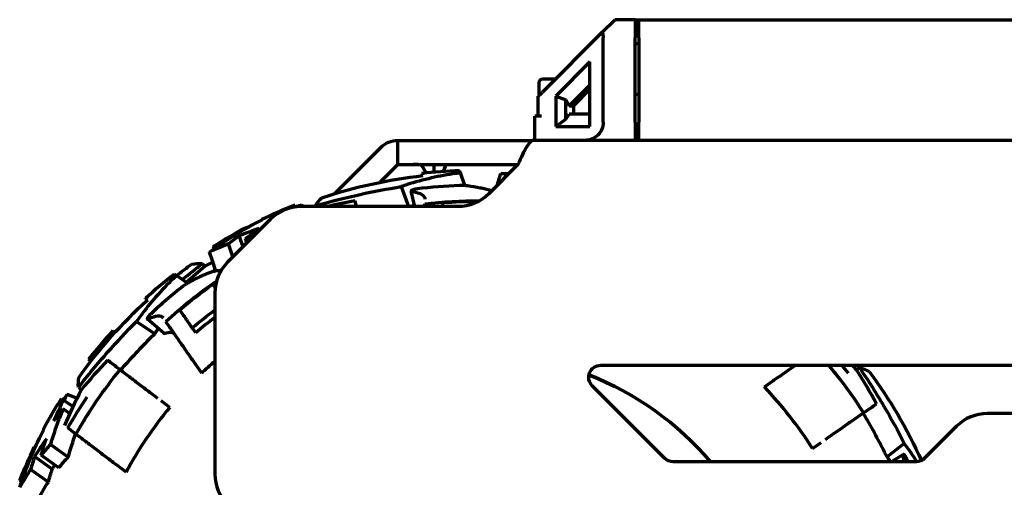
# Model space of a CAD drawing. Header units: millimetres. Extents: x 0 to 1189, y 0 to 841.
# Tile 20 of 56: x 537 to 619, y 319 to 358. Entities that reach past the tile are written whole.
import ezdxf

# ---------------------------------------------------------------- set-up
doc = ezdxf.new("R2010")
doc.units = ezdxf.units.MM
doc.header["$LTSCALE"] = 0.75
doc.layers.add('FD_Dimensions', color=7, linetype='Continuous', lineweight=35)
doc.layers.add('Visible', color=7, linetype='Continuous', lineweight=70)
doc.styles.get("Standard").update_dxf_attribs({"font": 'arial.ttf'})
doc.dimstyles.new('Dim-ISO-25', dxfattribs={"dimtxt": 3.5, "dimasz": 3.5, "dimexe": 2.1, "dimexo": 2.1, "dimgap": 1.4, "dimtad": 1, "dimzin": 12, "dimdsep": 46, "dimtxsty": 'Standard', "dimcen": 0, "dimazin": 3, "dimtp": 0.1, "dimtm": 0.1, "dimtfac": 0.714286, "dimtmove": 0, "dimatfit": 3, "dimfxl": 1, "dimtzin": 12, "dimarcsym": 0})

# ---------------------------------------------------------------- blocks, each defined once
blk = doc.blocks.new('*D31')
at = {"layer": 'Defpoints', "color": 0, "transparency": 16777216}
for p in [(586.804795, 358.159183), (807.04622, 358.159183), (572.723978, 264.278999)]:
    blk.add_point(p, dxfattribs=at)
at = {"layer": 'FD_Dimensions', "color": 0, "lineweight": -2, "transparency": 16777216}
for p, q in [((588.904795, 358.159183), (809.14622, 358.159183)), ((807.04622, 267.778999), (807.04622, 354.659183)), ((574.823978, 264.278999), (809.14622, 264.278999))]:
    blk.add_line(p, q, dxfattribs=at)
at = {"layer": 'FD_Dimensions', "color": 0, "transparency": 16777216}
for points in [[(806.462887, 354.659183), (807.629554, 354.659183), (807.04622, 358.159183)], [(806.462887, 267.778999), (807.629554, 267.778999), (807.04622, 264.278999)]]:
    blk.add_solid(points, dxfattribs=at)
at = {"layer": 'FD_Dimensions', "color": 0, "transparency": 16777216, "insert": (803.858021, 311.219091), "char_height": 3.5, "attachment_point": 5, "rotation": 90}
blk.add_mtext('93.88', dxfattribs=at)

msp = doc.modelspace()

# ---------------------------------------------------------------- linework, layer by layer
at = {"layer": 'Visible', "extrusion": (0, 1, 0)}
for p, q in [((585.771, 357.125), (586.805, 358.159)), ((588.505, 358.159), (586.805, 358.159)), ((588.505, 358.159), (588.805, 358.159)), ((588.505, 358.159), (588.505, 356.659)), ((588.805, 356.659), (588.805, 358.159)), ((588.805, 358.159), (732.805, 358.159)), ((585.771, 357.125), (580.797, 352.152)), ((588.805, 357.547), (588.505, 357.547)), ((585.845, 349.659), (585.845, 356.659)), ((588.505, 349.659), (588.505, 356.659)), ((588.805, 356.659), (588.805, 349.659)), ((588.805, 356.159), (588.505, 356.159)), ((584.742, 354.675), (581.901, 351.834)), ((584.742, 349.319), (584.742, 354.675)), ((580.835, 353.259), (581.905, 353.259)), ((580.535, 351.889), (580.535, 352.959)), ((580.717, 352.071), (580.797, 352.152)), ((583.032, 351.034), (584.742, 352.744)), ((584.742, 352.39), (583.385, 351.034)), ((580.461, 351.816), (580.717, 352.071)), ((580.461, 350.159), (580.461, 351.816)), ((581.901, 351.834), (582.749, 351.524)), ((581.901, 351.834), (581.901, 349.319)), ((582.749, 351.524), (583.032, 351.034)), ((582.749, 349.919), (582.749, 351.524)), ((588.805, 351.959), (588.505, 351.959)), ((583.032, 351.034), (583.385, 351.034)), ((583.385, 351.034), (583.385, 350.319)), ((580.165, 348.159), (580.165, 350.159)), ((580.717, 350.159), (580.165, 350.159)), ((581.901, 349.319), (582.749, 349.919)), ((582.749, 349.919), (583.032, 350.319)), ((584.742, 350.319), (583.032, 350.319)), ((581.901, 349.319), (584.742, 349.319)), ((588.505, 349.659), (588.505, 348.159)), ((588.805, 348.159), (588.805, 349.659)), ((568.805, 348.159), (579.971, 348.159)), ((568.805, 346.159), (568.805, 348.159)), ((741.639, 348.159), (579.971, 348.159)), ((563.547, 343.734), (567.384, 347.57)), ((568.798, 346.156), (567.325, 344.684)), ((568.805, 346.159), (578.771, 346.159)), ((571.805, 345.547), (571.805, 346.159)), ((578.767, 346.149), (576.344, 343.726)), ((574.371, 344.409), (573.993, 345.456)), ((577.124, 344.683), (577.354, 345.425)), ((569.087, 344.324), (569.682, 342.672)), ((577.045, 344.428), (577.124, 344.683)), ((570.228, 342.672), (569.922, 343.962)), ((560.283, 342.827), (560.345, 342.645)), ((573.798, 342.672), (560.781, 342.672)), ((560.946, 342.672), (560.848, 342.811)), ((561.954, 342.731), (561.975, 342.672)), ((558.235, 341.617), (554.682, 338.064)), ((557.538, 341.581), (557.527, 341.615)), ((556.09, 340.882), (556.11, 340.853)), ((555.956, 339.338), (555.65, 340.237)), ((556.278, 339.66), (556.157, 340.014)), ((553.601, 339.207), (553.489, 339.365)), ((555.12, 338.503), (554.756, 339.573)), ((553.421, 338.163), (553.17, 338.899)), ((552.584, 337.957), (552.758, 337.702)), ((553.707, 337.324), (553.421, 338.163)), ((551.354, 336.323), (550.433, 336.949)), ((553.627, 335.518), (553.627, 320.501)), ((547.129, 333.149), (548.628, 332.13)), ((549.385, 332.172), (548.017, 333.347)), ((552.526, 328.865), (552.008, 329.609)), ((585.641, 329.518), (635.813, 329.518)), ((607.114, 329.32), (606.87, 329.131)), ((542.295, 327.668), (542.55, 327.494)), ((590.934, 321.811), (584.934, 327.811)), ((599.222, 327.726), (599.966, 328.244)), ((542.089, 326.831), (541.353, 327.082)), ((542.179, 326.801), (542.089, 326.831)), ((540.887, 326.763), (541.067, 326.636)), ((541.834, 326.095), (541.067, 326.636)), ((549.876, 326.026), (549.162, 326.568)), ((541.568, 325.519), (541.033, 325.896)), ((639.744, 325.518), (617.718, 325.518)), ((615.173, 324.464), (612.52, 321.811)), ((539.399, 324.142), (539.37, 324.162)), ((542.087, 323.813), (541.418, 324.32)), ((542.087, 323.813), (542.089, 323.811)), ((541.454, 321.912), (539.979, 322.952)), ((603.21, 322.618), (603.946, 323.129)), ((610.833, 323.029), (609.401, 321.918)), ((538.637, 322.725), (538.671, 322.714)), ((540.125, 320.912), (538.661, 321.944)), ((540.676, 321.023), (539.202, 322.062)), ((609.754, 321.518), (610.747, 322.123)), ((546.25, 320.655), (545.528, 321.203)), ((611.813, 321.518), (591.641, 321.518)), ((539.803, 319.841), (538.327, 320.882)), ((537.608, 319.906), (537.425, 319.969))]:
    msp.add_line(p, q, dxfattribs=at)
at = {"layer": 'Visible', "extrusion": (1e-16, 0, -1)}
for centre, radius, start, end in [((-580.835, 352.959), 0.3, 0, 90), ((-568.805, 346.149), 2.01, 45, 90), ((-575.305, 304.947), 40.75, 83.6634, 88.04544), ((-575.305, 304.947), 40.53, 71.59586, 83.73799), ((-573.798, 346.272), 3.6, 225, 270), ((-575.305, 304.947), 40.75, 64.13414, 68.36886), ((-575.305, 304.947), 38.198, 83.59283, 90.41408), ((-575.305, 304.947), 38.155, 85.85129, 90.29961), ((-575.305, 304.947), 40.75, 57.63114, 61.86586), ((-575.305, 304.947), 40.53, 52.14573, 54.40414), ((-575.305, 304.947), 40.75, 47.6634, 52.04544), ((-575.305, 304.947), 39, 55.99085, 56.32489), ((-575.305, 304.947), 38.198, 47.59283, 55.66633), ((-575.305, 304.947), 38.155, 49.8513, 55.07116), ((-575.305, 304.947), 40.53, 35.59586, 47.73799), ((-575.305, 304.947), 36.332, 49.58302, 53.36974), ((-575.305, 304.947), 40.75, 37.95456, 42.3366), ((-575.305, 304.947), 33.029, 46.39645, 48.98041), ((-585.641, 328.518), 1, 315, 90), ((-575.305, 304.947), 38.198, 139.96477, 147.32173), ((-575.305, 304.947), 39.034, 140.98822, 142.23651), ((-575.305, 304.947), 38.198, 29.59283, 39.32173), ((-575.305, 304.947), 25.55, 111.48409, 139.56549), ((-575.305, 304.947), 40.53, 143.59586, 155.71253), ((-575.305, 304.947), 39.034, 29.75632, 34.23651), ((-575.305, 304.947), 40.75, 28.13414, 32.36886), ((-575.305, 304.947), 40.75, 21.63114, 25.86586), ((-591.641, 322.518), 1, 270, 315), ((-611.813, 322.518), 1, 225, 270), ((-575.305, 304.947), 40.75, 155.6634, 155.66987)]:
    msp.add_arc(centre, radius, start, end, dxfattribs=at)
at = {"layer": 'Visible'}
for centre, radius, start, end in [((568.805, 346.149), 0.01, 90, 135), ((575.305, 304.947), 39.494, 92.00212, 97.14119), ((560.781, 339.072), 3.6, 90, 135), ((557.227, 335.518), 3.6, 135, 180), ((575.305, 304.947), 39.034, 123.66184, 124.15522), ((575.305, 304.947), 39.494, 128.00212, 133.14119), ((575.305, 304.947), 35.842, 127.21561, 130.49387), ((575.305, 304.947), 38.201, 37.82775, 40.03091), ((575.305, 304.947), 25.55, 40.43451, 68.51591), ((575.305, 304.947), 33.029, 32.34323, 43.60355), ((575.305, 304.947), 38.201, 145.82775, 150.40648), ((575.305, 304.947), 33.029, 140.34323, 151.60355), ((617.718, 321.918), 3.6, 90, 135), ((575.305, 304.947), 39.494, 24.80852, 25.14119), ((557.227, 320.501), 3.6, 180, 225)]:
    msp.add_arc(centre, radius, start, end, dxfattribs=at)
at = {"layer": 'Visible', "extrusion": (1e-16, 0, -1)}
for centre, major_axis, ratio, start_param, end_param in [((584.345, 356.659), (-1.061, 1.061), 1, 2.040417, 2.356194), ((584.345, 349.659), (-1.061, 1.061), 1, 2.356194, 3.926991), ((582.284, 291.167), (-18.997, 52.716), 0.196114, -0.150213, -0.08149), ((578.415, 299.178), (-15.216, 44.652), 0.707106, -0.239, -0.197244), ((578.796, 305.285), (-25.129, 33.13), 0.922984, -0.082163, -0.028667), ((582.351, 291.201), (-31.482, 46.354), 0.196114, 0.08149, 0.150213), ((564.355, 294.051), (44.265, 34.357), 0.196114, -0.150213, -0.08149), ((589.051, 297.901), (-46.354, 31.482), 0.196114, -0.150213, -0.08149), ((578.311, 297.348), (-38.407, 27.074), 0.707106, 0.018211, 0.055859), ((581.212, 302.108), (-38.556, 27.181), 0.707106, -0.239, -0.197244), ((578.643, 292.935), (-38.621, 27.225), 0.579244, 0.039542, 0.082552), ((580.185, 301.01), (-36.981, 26.071), 0.707104, -0.248764, -0.214701)]:
    msp.add_ellipse(centre, major_axis=major_axis, ratio=ratio, start_param=start_param, end_param=end_param, dxfattribs=at)
at = {"layer": 'Visible'}
for centre, major_axis, ratio, start_param, end_param in [((574.526, 299.732), (-10.476, 44.254), 0.768445, -0.330094, -0.300629), ((572.98, 302.321), (-12.032, 39.803), 0.922984, -0.115233, -0.054686), ((576.969, 298.815), (-15.186, 44.566), 0.707105, 0.206289, 0.238955), ((570.917, 293.217), (-15.837, 46.47), 0.579244, -0.062308, -0.039581), ((577.74, 300.27), (-34.487, 29.645), 0.768445, -0.330094, -0.300629), ((574.967, 301.456), (-33.13, 25.129), 0.922984, -0.115233, -0.028667), ((572.089, 306.347), (34.137, 23.743), 0.922984, -0.115233, -0.028667), ((581.482, 302.117), (-38.727, 27.302), 0.707105, 0.097082, 0.153494), ((578.649, 292.878), (-40.127, 28.286), 0.579244, -0.080976, -0.039581), ((580.256, 300.964), (-38.482, 27.129), 0.707105, 0.206289, 0.238955)]:
    msp.add_ellipse(centre, major_axis=major_axis, ratio=ratio, start_param=start_param, end_param=end_param, dxfattribs=at)
for points in [[(579.971, 348.159), (579.864, 348.159), (579.715, 347.941), (579.532, 347.672)], [(579.532, 347.672), (579.277, 347.296), (579.022, 346.725), (578.767, 346.149)], [(573.915, 345.673), (573.915, 345.673), (573.94, 345.603), (573.993, 345.456)], [(570.884, 345.235), (570.832, 345.379), (570.807, 345.448), (570.807, 345.448)], [(577.354, 345.425), (577.581, 345.425), (577.808, 345.422), (578.036, 345.418)], [(577.931, 345.312), (577.741, 345.353), (577.548, 345.391), (577.354, 345.425)], [(560.848, 342.811), (560.683, 342.757), (560.519, 342.702), (560.355, 342.646)], [(560.582, 342.666), (560.669, 342.715), (560.758, 342.763), (560.848, 342.811)], [(565.393, 342.67), (565.342, 342.836), (565.295, 342.993), (565.251, 343.137)], [(571.037, 342.671), (571.039, 342.757), (571.041, 342.836), (571.042, 342.907)], [(572.538, 342.672), (572.54, 342.794), (572.542, 342.905), (572.544, 343.002)], [(557.306, 340.856), (556.749, 340.671), (556.196, 340.465), (555.65, 340.237)], [(556.83, 341.207), (556.588, 341.091), (556.348, 340.974), (556.11, 340.853)], [(554.756, 339.573), (554.235, 339.383), (553.703, 339.157), (553.17, 338.899)], [(550.92, 336.618), (551.475, 337.083), (552.031, 337.529), (552.584, 337.957)], [(552.801, 337.736), (553.015, 337.85), (553.232, 337.962), (553.452, 338.072)], [(550.242, 337.079), (550.242, 337.079), (550.304, 337.036), (550.433, 336.949)], [(554.128, 337.359), (554.131, 337.36), (554.134, 337.361), (554.136, 337.363)], [(553.459, 336.229), (553.516, 336.147), (553.581, 336.053), (553.653, 335.95)], [(548.048, 334.942), (547.921, 335.028), (547.86, 335.07), (547.86, 335.07)], [(545.182, 332.392), (545.182, 332.392), (545.224, 332.331), (545.31, 332.204)], [(543.303, 329.819), (543.216, 329.948), (543.173, 330.01), (543.173, 330.01)], [(545.755, 329.152), (545.366, 329.447), (545.016, 329.713), (544.724, 329.934)], [(606.84, 329.177), (606.73, 329.291), (606.618, 329.404), (606.505, 329.518)], [(541.353, 327.082), (541.25, 326.939), (541.147, 326.796), (541.046, 326.651)], [(541.126, 326.595), (541.198, 326.757), (541.274, 326.92), (541.353, 327.082)], [(542.516, 327.451), (542.024, 326.522), (541.561, 325.543), (541.142, 324.529)], [(607.457, 325.571), (607.858, 325.85), (608.218, 326.101), (608.519, 326.31)], [(541.454, 321.912), (541.635, 322.566), (541.841, 323.206), (542.068, 323.827)], [(539.637, 323.419), (539.295, 322.942), (538.969, 322.45), (538.661, 321.944)], [(539.045, 323.422), (538.917, 323.187), (538.793, 322.951), (538.671, 322.714)], [(610.732, 322.002), (610.76, 321.823), (610.773, 321.661), (610.771, 321.518)], [(540.125, 320.912), (540.196, 321.029), (540.267, 321.145), (540.34, 321.26)], [(612.347, 321.673), (612.405, 321.718), (612.434, 321.74), (612.434, 321.74)], [(538.327, 320.882), (538.018, 320.422), (537.72, 319.926), (537.441, 319.404)], [(539.122, 318.722), (539.339, 319.112), (539.567, 319.487), (539.803, 319.841)]]:
    msp.add_open_spline(points, degree=3, dxfattribs=at)
for points, knots in [([(570.939, 345.85), (570.793, 346.153), (570.533, 346.157), (570.247, 346.159), (570.19, 346.159), (570.131, 346.159), (570.073, 346.159)], [0, 0, 0, 0, 0.871626, 0.871626, 0.871626, 1.047198, 1.047198, 1.047198, 1.047198]), ([(571.145, 345.488), (571.103, 345.549), (571.064, 345.612), (571.028, 345.676), (570.995, 345.736), (570.965, 345.795), (570.939, 345.85)], [-0.3266396, -0.3266396, -0.3266396, -0.3266396, -0.1580339, -0.1580339, -0.1580339, 0, 0, 0, 0]), ([(572.805, 346.159), (572.805, 346.159), (572.708, 345.888), (572.54, 345.604), (572.54, 345.604), (572.54, 345.603), (572.54, 345.603)], [-2.6179939, -2.6179939, -2.6179939, -2.6179939, -1.8730326, -1.8730326, -1.8730326, -1.8726549, -1.8726549, -1.8726549, -1.8726549]), ([(573.993, 345.456), (573.871, 345.441), (573.748, 345.426), (572.265, 345.226), (570.907, 344.919), (569.421, 344.439), (569.254, 344.382), (569.087, 344.324)], [-6.7908419, -6.7908419, -6.7908419, -6.7908419, -6.742069, -6.742069, -6.2007054, -6.2007054, -6.1314654, -6.1314654, -6.1314654, -6.1314654]), ([(561.954, 342.731), (563.15, 343.081), (564.394, 343.399), (566.797, 343.927), (567.938, 344.142), (569.087, 344.324)], [11.0190937, 11.0190937, 11.0190937, 11.0190937, 11.4175674, 11.4175674, 11.7676704, 11.7676704, 11.7676704, 11.7676704]), ([(570.395, 344.135), (570.36, 344.13), (570.325, 344.125), (570.244, 344.111), (570.201, 344.102), (570.105, 344.078), (570.056, 344.062), (569.983, 344.031), (569.956, 344.016), (569.923, 343.985), (569.918, 343.97), (569.932, 343.942), (569.953, 343.93), (570, 343.917), (570.015, 343.913), (570.032, 343.911)], [0.0011854, 0.0011854, 0.0011854, 0.0011854, 0.0118921, 0.0118921, 0.0261366, 0.0261366, 0.045713, 0.045713, 0.0638758, 0.0638758, 0.0833592, 0.0833592, 0.1044028, 0.1044028, 0.1129139, 0.1129139, 0.1129139, 0.1129139]), ([(574.59, 344.385), (574.545, 344.392), (574.497, 344.398), (574.355, 344.412), (574.256, 344.417), (574.093, 344.42), (574.032, 344.42), (573.97, 344.418), (573.955, 344.418), (573.94, 344.418), (573.925, 344.417)], [0.57737749, 0.57737749, 0.57737749, 0.57737749, 0.59475126, 0.59475126, 0.62625191, 0.62625191, 0.6448508, 0.6448508, 0.6448508, 0.64934479, 0.64934479, 0.64934479, 0.64934479]), ([(576.574, 343.956), (576.337, 344.044), (576.06, 344.121), (575.713, 344.192), (575.676, 344.199), (575.639, 344.206)], [2.679968, 2.679968, 2.679968, 2.679968, 2.8021395, 2.8021395, 2.8164491, 2.8164491, 2.8164491, 2.8164491]), ([(570.032, 343.911), (570.36, 343.858), (570.617, 343.775), (570.965, 343.561), (571.053, 343.431), (571.05, 343.282)], [-0.3219243, -0.3219243, -0.3219243, -0.3219243, -0.1609373, -0.1609373, 0, 0, 0, 0]), ([(570.201, 342.785), (570.091, 342.75), (569.981, 342.714), (569.867, 342.675), (569.862, 342.674), (569.857, 342.672)], [17.2760773, 17.2760773, 17.2760773, 17.2760773, 17.32127312, 17.32127312, 17.32330845, 17.32330845, 17.32330845, 17.32330845]), ([(553.17, 338.899), (553.74, 339.312), (554.323, 339.709), (555.773, 340.627), (556.652, 341.126), (557.538, 341.581)], [17.408031, 17.408031, 17.408031, 17.408031, 17.632683, 17.632683, 17.9554931, 17.9554931, 17.9554931, 17.9554931]), ([(550.433, 336.949), (550.343, 336.865), (550.253, 336.78), (549.17, 335.746), (548.252, 334.7), (547.333, 333.438), (547.23, 333.294), (547.129, 333.149)], [-6.7908419, -6.7908419, -6.7908419, -6.7908419, -6.742069, -6.742069, -6.2007054, -6.2007054, -6.1314654, -6.1314654, -6.1314654, -6.1314654]), ([(554.134, 337.36), (554.038, 337.364), (553.932, 337.358), (553.479, 337.295), (553.066, 337.163), (552.568, 336.936), (552.533, 336.92), (552.499, 336.904)], [2.5382279, 2.5382279, 2.5382279, 2.5382279, 2.6057136, 2.6057136, 2.8021395, 2.8021395, 2.8164491, 2.8164491, 2.8164491, 2.8164491]), ([(551.546, 336.433), (551.505, 336.412), (551.463, 336.388), (551.34, 336.316), (551.257, 336.263), (551.123, 336.169), (551.073, 336.133), (551.024, 336.095), (551.012, 336.086), (551, 336.077), (550.989, 336.068)], [0.57737749, 0.57737749, 0.57737749, 0.57737749, 0.59475126, 0.59475126, 0.62625191, 0.62625191, 0.6448508, 0.6448508, 0.6448508, 0.64934479, 0.64934479, 0.64934479, 0.64934479]), ([(548.299, 333.765), (548.273, 333.74), (548.247, 333.716), (548.191, 333.657), (548.161, 333.624), (548.098, 333.548), (548.068, 333.507), (548.026, 333.438), (548.014, 333.41), (548.005, 333.366), (548.009, 333.351), (548.037, 333.336), (548.061, 333.339), (548.107, 333.356), (548.122, 333.362), (548.137, 333.37)], [0.0011854, 0.0011854, 0.0011854, 0.0011854, 0.0118921, 0.0118921, 0.0261366, 0.0261366, 0.045713, 0.045713, 0.0638758, 0.0638758, 0.0833592, 0.0833592, 0.1044028, 0.1044028, 0.1129139, 0.1129139, 0.1129139, 0.1129139]), ([(548.137, 333.37), (548.433, 333.52), (548.69, 333.605), (549.097, 333.636), (549.245, 333.582), (549.33, 333.46)], [-0.3219243, -0.3219243, -0.3219243, -0.3219243, -0.1609373, -0.1609373, 0, 0, 0, 0]), ([(552.03, 332.204), (551.857, 332.453), (551.696, 332.685), (551.371, 333.152), (551.188, 333.415), (550.904, 333.824), (550.794, 333.982), (550.703, 334.112)], [-0.6503544, -0.6503544, -0.6503544, -0.6503544, -0.5458766, -0.5458766, -0.409261, -0.409261, -0.2999653, -0.2999653, -0.2999653, -0.2999653]), ([(542.295, 327.668), (543.057, 328.653), (543.876, 329.643), (545.51, 331.482), (546.307, 332.327), (547.129, 333.149)], [11.0190937, 11.0190937, 11.0190937, 11.0190937, 11.4175674, 11.4175674, 11.7676704, 11.7676704, 11.7676704, 11.7676704]), ([(548.935, 332.559), (548.867, 332.465), (548.799, 332.372), (548.697, 332.229), (548.663, 332.179), (548.628, 332.13)], [17.2760773, 17.2760773, 17.2760773, 17.2760773, 17.32127312, 17.32127312, 17.3447499, 17.3447499, 17.3447499, 17.3447499]), ([(551.784, 329.931), (551.547, 330.272), (551.298, 330.629), (550.828, 331.306), (550.607, 331.624), (550.237, 332.156), (550.053, 332.419), (549.757, 332.845), (549.639, 333.016), (549.544, 333.151)], [-0.8176817, -0.8176817, -0.8176817, -0.8176817, -0.683213, -0.683213, -0.5456153, -0.5456153, -0.4089137, -0.4089137, -0.2898807, -0.2898807, -0.2898807, -0.2898807]), ([(548.628, 332.13), (547.762, 331.279), (546.924, 330.402), (546.011, 329.38), (545.899, 329.254), (545.788, 329.127)], [-11.8170159, -11.8170159, -11.8170159, -11.8170159, -11.4510759, -11.4510759, -11.3995009, -11.3995009, -11.3995009, -11.3995009]), ([(549.385, 332.172), (549.386, 332.171), (549.388, 332.17), (549.405, 332.161), (549.429, 332.163), (549.462, 332.174)], [0.08069478, 0.08069478, 0.08069478, 0.08069478, 0.08342407, 0.08342407, 0.10432825, 0.10432825, 0.10432825, 0.10432825]), ([(549.462, 332.174), (549.659, 332.243), (549.829, 332.272), (550.104, 332.248), (550.207, 332.196), (550.274, 332.102), (550.275, 332.101), (550.275, 332.1)], [-0.2529301, -0.2529301, -0.2529301, -0.2529301, -0.1264637, -0.1264637, -0.0014004, -0.0014004, 0, 0, 0, 0]), ([(552.008, 329.609), (551.937, 329.711), (551.853, 329.832), (551.786, 329.929), (551.785, 329.93), (551.784, 329.931)], [0.44681284, 0.44681284, 0.44681284, 0.44681284, 0.48438099, 0.48438099, 0.4848196, 0.4848196, 0.4848196, 0.4848196]), ([(600.288, 328.468), (600.629, 328.705), (600.987, 328.954), (601.487, 329.301), (601.647, 329.413), (601.799, 329.518)], [3.5813627, 3.5813627, 3.5813627, 3.5813627, 3.7158313, 3.7158313, 3.7825535, 3.7825535, 3.7825535, 3.7825535]), ([(607.114, 329.32), (607.816, 328.291), (608.503, 327.206), (609.748, 325.084), (610.305, 324.065), (610.833, 323.029)], [11.0190937, 11.0190937, 11.0190937, 11.0190937, 11.4175674, 11.4175674, 11.7676704, 11.7676704, 11.7676704, 11.7676704]), ([(545.755, 329.152), (545.886, 329.052), (546.052, 328.927), (546.465, 328.614), (546.72, 328.42), (547.233, 328.031), (547.538, 327.799), (548.186, 327.308), (548.527, 327.05), (548.852, 326.803)], [0.2897036, 0.2897036, 0.2897036, 0.2897036, 0.409542, 0.409542, 0.5460875, 0.5460875, 0.6827036, 0.6827036, 0.8150178, 0.8150178, 0.8150178, 0.8150178]), ([(599.966, 328.244), (600.069, 328.315), (600.19, 328.399), (600.286, 328.466), (600.287, 328.467), (600.288, 328.468)], [0.44681284, 0.44681284, 0.44681284, 0.44681284, 0.48438099, 0.48438099, 0.4848196, 0.4848196, 0.4848196, 0.4848196]), ([(541.033, 325.896), (540.881, 325.543), (540.736, 325.184), (540.371, 324.212), (540.164, 323.589), (539.979, 322.952)], [6.940353, 6.940353, 6.940353, 6.940353, 7.0935578, 7.0935578, 7.3468953, 7.3468953, 7.3468953, 7.3468953]), ([(607.457, 325.571), (607.321, 325.477), (607.15, 325.358), (606.725, 325.062), (606.462, 324.88), (605.934, 324.512), (605.619, 324.293), (604.952, 323.829), (604.601, 323.585), (604.265, 323.351)], [0.2897036, 0.2897036, 0.2897036, 0.2897036, 0.409542, 0.409542, 0.5460875, 0.5460875, 0.6827036, 0.6827036, 0.8150178, 0.8150178, 0.8150178, 0.8150178]), ([(609.401, 321.918), (608.86, 323.005), (608.283, 324.073), (607.594, 325.257), (607.508, 325.402), (607.422, 325.547)], [-11.8170159, -11.8170159, -11.8170159, -11.8170159, -11.4510759, -11.4510759, -11.3995009, -11.3995009, -11.3995009, -11.3995009]), ([(537.441, 319.404), (537.66, 320.073), (537.898, 320.738), (538.531, 322.333), (538.949, 323.252), (539.399, 324.142)], [17.408031, 17.408031, 17.408031, 17.408031, 17.632683, 17.632683, 17.9554931, 17.9554931, 17.9554931, 17.9554931]), ([(545.215, 321.44), (544.884, 321.691), (544.537, 321.954), (543.881, 322.452), (543.572, 322.686), (543.056, 323.078), (542.8, 323.272), (542.387, 323.585), (542.221, 323.711), (542.089, 323.811)], [3.5813627, 3.5813627, 3.5813627, 3.5813627, 3.7158313, 3.7158313, 3.8534291, 3.8534291, 3.9901307, 3.9901307, 4.1091636, 4.1091636, 4.1091636, 4.1091636]), ([(611.887, 321.521), (611.651, 321.888), (611.405, 322.249), (611.045, 322.746), (610.94, 322.888), (610.833, 323.029)], [-6.3714052, -6.3714052, -6.3714052, -6.3714052, -6.2007054, -6.2007054, -6.1314654, -6.1314654, -6.1314654, -6.1314654]), ([(611.057, 321.726), (611.042, 321.759), (611.026, 321.79), (610.988, 321.862), (610.966, 321.901), (610.913, 321.985), (610.883, 322.026), (610.831, 322.086), (610.808, 322.107), (610.769, 322.129), (610.753, 322.129), (610.731, 322.108), (610.726, 322.084), (610.728, 322.035), (610.729, 322.019), (610.732, 322.002)], [0.0011854, 0.0011854, 0.0011854, 0.0011854, 0.0118921, 0.0118921, 0.0261366, 0.0261366, 0.045713, 0.045713, 0.0638758, 0.0638758, 0.0833592, 0.0833592, 0.1044028, 0.1044028, 0.1129139, 0.1129139, 0.1129139, 0.1129139]), ([(545.528, 321.203), (545.428, 321.278), (545.31, 321.367), (545.217, 321.438), (545.216, 321.439), (545.215, 321.44)], [0.44681284, 0.44681284, 0.44681284, 0.44681284, 0.48438099, 0.48438099, 0.4848196, 0.4848196, 0.4848196, 0.4848196]), ([(609.696, 321.518), (609.634, 321.604), (609.572, 321.689), (609.473, 321.822), (609.437, 321.87), (609.401, 321.918)], [17.28001376, 17.28001376, 17.28001376, 17.28001376, 17.32127312, 17.32127312, 17.3447499, 17.3447499, 17.3447499, 17.3447499])]:
    msp.add_open_spline(points, degree=3, knots=knots, dxfattribs=at)

# ---------------------------------------------------------------- dimensions: what is measured, and where the dimension line sits
at = {"layer": 'FD_Dimensions'}
dim = msp.add_linear_dim(base=(807.046, 358.159), p1=(572.724, 264.279), p2=(586.805, 358.159), angle=90, dimstyle='Dim-ISO-25', override={"dimlfac": 1, "dimclrd": 0, "dimclre": 0}, dxfattribs=at)
dim.commit()
dim.dimension.update_dxf_attribs({"geometry": '*D31', "text_midpoint": (803.858, 311.219)})

doc.saveas('drawing.dxf')
